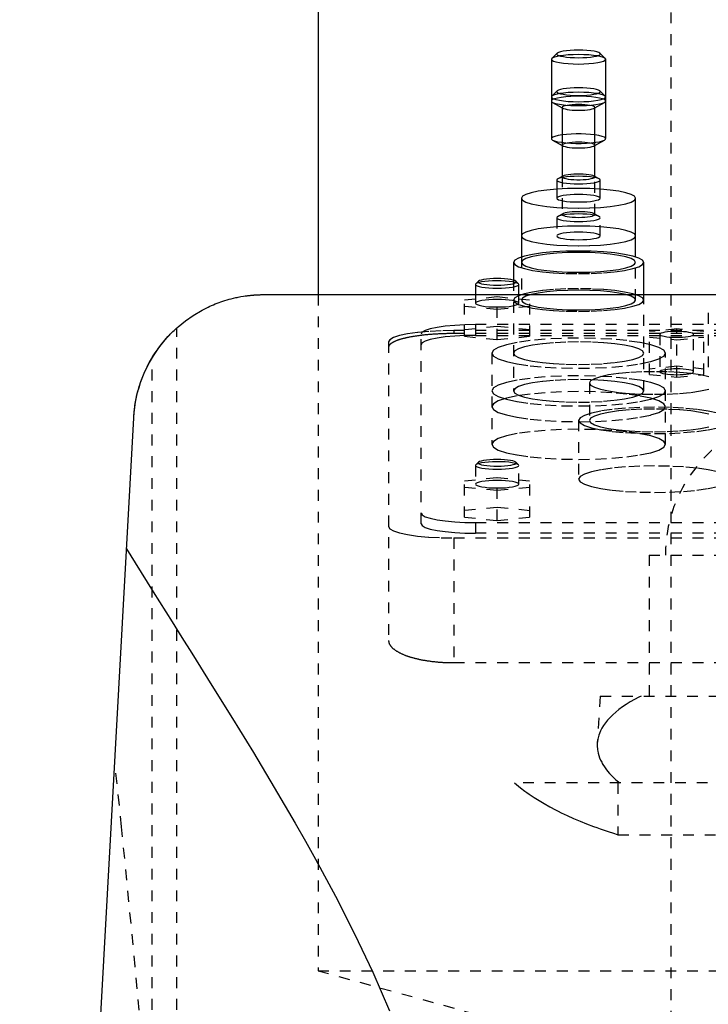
# Model space of a CAD drawing. Extents: x -120 to 120, y -1 to 1172.
# Tile 6 of 9: x -72 to -9, y 706 to 797. Entities that reach past the tile are written whole.
import ezdxf

# ---------------------------------------------------------------- set-up
doc = ezdxf.new("R2010")
doc.units = 0
doc.linetypes.add('DASHED', pattern=[2, 1, -1])
doc.layers.add('AM_0', color=7, linetype='CONTINUOUS')
doc.layers.add('AM_3', color=7, linetype='DASHED')

msp = doc.modelspace()

# ---------------------------------------------------------------- linework, layer by layer
at = {"layer": 'AM_0', "color": 7, "linetype": 'CONTINUOUS'}
for p, q in [((-45, 888.75), (-45, 771.5)), ((-23.5, 793.185), (-23.5, 785.872)), ((-22.969, 793.739), (-23.461, 793.262)), ((-18.539, 793.262), (-19.031, 793.739)), ((-18.5, 785.872), (-18.5, 793.185)), ((-23.39, 789.217), (-22.5, 788.715)), ((-22.5, 788.754), (-22.5, 782.392)), ((-19.5, 788.715), (-18.61, 789.217)), ((-19.5, 782.392), (-19.5, 788.754)), ((-23.39, 785.744), (-22.5, 785.242)), ((-19.5, 785.242), (-18.61, 785.744)), ((-22.434, 782.429), (-22.912, 782.159)), ((-19.088, 782.159), (-19.566, 782.429)), ((-23, 782.057), (-23, 781.226)), ((-19, 781.226), (-19, 782.057)), ((-26.25, 780.383), (-26.25, 774.978)), ((-15.75, 774.978), (-15.75, 780.383)), ((-27, 774.474), (-27, 772.835)), ((-15, 771.5), (-15, 774.474)), ((-30.469, 772.493), (-30.5, 772.432)), ((-30.5, 772.432), (-30.5, 771.5)), ((-30.223, 772.732), (-30.469, 772.493)), ((-26.531, 772.493), (-26.777, 772.732)), ((-26.5, 771.5), (-26.5, 772.432)), ((-50, 771.5), (50, 771.5)), ((-72.484, 569.6), (-61.982, 760.16))]:
    msp.add_line(p, q, dxfattribs=at)
for points in [[(-19.031, 793.739), (-19.14, 793.805), (-19.322, 793.867), (-19.57, 793.921), (-19.875, 793.965), (-20.225, 793.998), (-20.604, 794.018), (-21, 794.025), (-21.396, 794.018), (-21.775, 793.998), (-22.125, 793.965), (-22.43, 793.921), (-22.678, 793.867), (-22.86, 793.805), (-22.969, 793.739)], [(-18.5, 793.185), (-18.548, 793.27), (-18.69, 793.352), (-18.921, 793.427), (-19.232, 793.492), (-19.611, 793.546), (-20.043, 793.586), (-20.512, 793.611), (-21, 793.619), (-21.488, 793.611), (-21.957, 793.586), (-22.389, 793.546), (-22.768, 793.492), (-23.079, 793.427), (-23.31, 793.352), (-23.452, 793.27), (-23.5, 793.185)], [(-18.61, 789.217), (-18.513, 789.301), (-18.511, 789.386), (-18.606, 789.47), (-18.793, 789.548), (-19.065, 789.619), (-19.411, 789.68), (-19.819, 789.727), (-20.273, 789.76), (-20.754, 789.777), (-21.246, 789.777), (-21.727, 789.76), (-22.181, 789.727), (-22.589, 789.68), (-22.935, 789.619), (-23.207, 789.548), (-23.394, 789.47), (-23.489, 789.386), (-23.487, 789.301), (-23.39, 789.217)], [(-19.5, 788.754), (-19.529, 788.805), (-19.614, 788.853), (-19.753, 788.898), (-19.939, 788.938), (-20.167, 788.97), (-20.426, 788.994), (-20.707, 789.009), (-21, 789.014), (-21.293, 789.009), (-21.574, 788.994), (-21.833, 788.97), (-22.061, 788.938), (-22.247, 788.898), (-22.386, 788.853), (-22.471, 788.805), (-22.5, 788.754)], [(-22.502, 786.219), (-22.876, 786.159), (-23.172, 786.087), (-23.378, 786.006), (-23.485, 785.919), (-23.489, 785.831), (-23.39, 785.744)], [(-18.61, 785.744), (-18.511, 785.831), (-18.515, 785.919), (-18.622, 786.006), (-18.828, 786.087), (-19.124, 786.159), (-19.498, 786.219)], [(-19, 782.057), (-19.038, 782.125), (-19.152, 782.19), (-19.337, 782.25), (-19.586, 782.303), (-19.889, 782.346), (-20.235, 782.378), (-20.61, 782.398), (-21, 782.404), (-21.39, 782.398), (-21.765, 782.378), (-22.111, 782.346), (-22.414, 782.303), (-22.663, 782.25), (-22.848, 782.19), (-22.962, 782.125), (-23, 782.057)], [(-19.566, 782.429), (-19.679, 782.476), (-19.843, 782.518), (-20.051, 782.554), (-20.295, 782.582), (-20.566, 782.602), (-20.853, 782.612), (-21.147, 782.612), (-21.434, 782.602), (-21.705, 782.582), (-21.949, 782.554), (-22.157, 782.518), (-22.321, 782.476), (-22.434, 782.429)], [(-15.75, 780.383), (-15.851, 780.561), (-16.15, 780.732), (-16.635, 780.889), (-17.288, 781.028), (-18.083, 781.141), (-18.991, 781.225), (-19.976, 781.277), (-21, 781.295), (-22.024, 781.277), (-23.009, 781.225), (-23.917, 781.141), (-24.712, 781.028), (-25.365, 780.889), (-25.85, 780.732), (-26.149, 780.561), (-26.25, 780.383)], [(-21, 777.822), (-22.024, 777.804), (-23.009, 777.752), (-23.917, 777.668), (-24.712, 777.555), (-25.365, 777.416), (-25.85, 777.259), (-26.149, 777.088), (-26.25, 776.91)], [(-15, 774.474), (-15.115, 774.677), (-15.457, 774.873), (-16.011, 775.053), (-16.757, 775.211), (-17.667, 775.34), (-18.704, 775.437), (-19.829, 775.496), (-21, 775.516), (-22.171, 775.496), (-23.296, 775.437), (-24.333, 775.34), (-25.243, 775.211), (-25.989, 775.053), (-26.543, 774.873), (-26.885, 774.677), (-27, 774.474)], [(-26.5, 772.432), (-26.539, 772.5), (-26.654, 772.566), (-26.841, 772.626), (-27.093, 772.679), (-27.399, 772.722), (-27.749, 772.754), (-28.127, 772.773), (-28.52, 772.779), (-28.913, 772.772), (-29.289, 772.751), (-29.634, 772.718), (-29.936, 772.674), (-30.181, 772.62), (-30.361, 772.559), (-30.469, 772.493)], [(-28.5, 772.982), (-28.846, 772.976), (-29.179, 772.959), (-29.484, 772.93), (-29.751, 772.891), (-29.968, 772.844), (-30.128, 772.79), (-30.223, 772.732)], [(-26.777, 772.732), (-26.872, 772.79), (-27.032, 772.844), (-27.249, 772.891), (-27.516, 772.93), (-27.821, 772.959), (-28.154, 772.976), (-28.5, 772.982)]]:
    msp.add_lwpolyline(points, dxfattribs=at)
for points in [[(-61.982, 760.16, 0), (-61.946, 760.638, 0), (-61.818, 761.58, 0), (-61.618, 762.502, 0), (-61.493, 762.953, 0), (-61.35, 763.396, 0), (-61.016, 764.258, 0), (-60.622, 765.083, 0), (-60.172, 765.867, 0), (-59.669, 766.607, 0), (-59.119, 767.3, 0), (-58.827, 767.629, 0), (-58.525, 767.945, 0), (-57.89, 768.541, 0), (-57.217, 769.087, 0), (-56.494, 769.591, 0), (-55.663, 770.08, 0), (-55.127, 770.35, 0), (-54.967, 770.424, 0), (-54.804, 770.497, 0), (-54.721, 770.532, 0), (-54.638, 770.568, 0), (-54.469, 770.637, 0), (-54.296, 770.705, 0), (-54.209, 770.738, 0), (-54.121, 770.77, 0), (-53.942, 770.834, 0), (-53.759, 770.896, 0), (-53.666, 770.926, 0), (-53.573, 770.956, 0), (-53.383, 771.013, 0), (-53.189, 771.069, 0), (-52.99, 771.122, 0), (-52.786, 771.172, 0), (-52.573, 771.221, 0), (-52.462, 771.245, 0), (-52.346, 771.268, 0), (-52.106, 771.314, 0), (-51.854, 771.356, 0), (-51.701, 771.379, 0), (-51.657, 771.385, 0), (-51.613, 771.391, 0), (-51.59, 771.394, 0), (-51.568, 771.397, 0), (-51.523, 771.403, 0), (-51.478, 771.409, 0), (-51.432, 771.414, 0), (-51.386, 771.42, 0), (-51.34, 771.425, 0), (-51.317, 771.428, 0), (-51.293, 771.43, 0), (-51.247, 771.435, 0), (-51.2, 771.44, 0), (-51.153, 771.444, 0), (-51.106, 771.449, 0), (-51.058, 771.453, 0), (-51.034, 771.455, 0), (-51.01, 771.457, 0), (-50.962, 771.461, 0), (-50.914, 771.465, 0), (-50.89, 771.467, 0), (-50.866, 771.469, 0), (-50.817, 771.472, 0), (-50.769, 771.475, 0), (-50.744, 771.477, 0), (-50.72, 771.478, 0), (-50.671, 771.481, 0), (-50.622, 771.484, 0), (-50.572, 771.486, 0), (-50.523, 771.489, 0), (-50.473, 771.491, 0), (-50.449, 771.492, 0), (-50.424, 771.493, 0), (-50.374, 771.494, 0), (-50.324, 771.496, 0), (-50.275, 771.497, 0), (-50.225, 771.498, 0), (-50.175, 771.499, 0), (-50.15, 771.499, 0), (-50.125, 771.499, 0), (-50.075, 771.5, 0), (-50.025, 771.5, 0), (-50, 771.5, 0)], [(-60.267, 765.713, 0), (-60.178, 765.857, 0), (-59.993, 766.143, 0), (-59.802, 766.422, 0), (-59.706, 766.557, 0), (-59.609, 766.688, 0), (-59.419, 766.935, 0), (-59.237, 767.16, 0), (-59.067, 767.36, 0), (-58.91, 767.538, 0), (-58.759, 767.702, 0), (-58.687, 767.779, 0), (-58.617, 767.852, 0), (-58.485, 767.986, 0), (-58.366, 768.103, 0), (-58.263, 768.202, 0), (-58.175, 768.284, 0), (-58.105, 768.349, 0), (-58.077, 768.375, 0), (-58.053, 768.397, 0), (-58.019, 768.427, 0), (-58.002, 768.442, 0), (-58, 768.444, 0)], [(-61.982, 760.16, 0), (-61.972, 760.323, 0), (-61.945, 760.648, 0), (-61.909, 760.972, 0), (-61.888, 761.134, 0), (-61.865, 761.295, 0), (-61.812, 761.617, 0), (-61.75, 761.937, 0), (-61.679, 762.255, 0), (-61.6, 762.572, 0), (-61.512, 762.886, 0), (-61.465, 763.042, 0), (-61.416, 763.197, 0), (-61.312, 763.506, 0), (-61.199, 763.812, 0), (-61.077, 764.115, 0), (-60.948, 764.414, 0), (-60.81, 764.709, 0), (-60.738, 764.856, 0), (-60.665, 765.001, 0), (-60.511, 765.289, 0), (-60.35, 765.572, 0), (-60.267, 765.713, 0)], [(-62.647, 748.09, 0), (-61.845, 746.794, 0), (-60.178, 744.119, 0), (-58.435, 741.339, 0), (-57.538, 739.912, 0), (-56.627, 738.461, 0), (-54.769, 735.491, 0), (-52.872, 732.435, 0), (-50.953, 729.298, 0), (-49.027, 726.088, 0), (-47.112, 722.808, 0), (-46.165, 721.143, 0), (-45.227, 719.464, 0), (-43.392, 716.06, 0), (-41.63, 712.599, 0), (-39.965, 709.079, 0), (-38.423, 705.5, 0)]]:
    msp.add_polyline3d(points, dxfattribs=at)
at = {"layer": 'AM_3', "color": 6, "linetype": 'DASHED'}
for p, q in [((-12.5, 1117.5), (-12.5, 396.5)), ((-22.969, 790.266), (-23.461, 789.789)), ((-18.539, 789.789), (-19.031, 790.266)), ((-22.5, 788.715), (-22.434, 788.677)), ((-19.566, 788.677), (-19.5, 788.715)), ((-22.5, 785.242), (-22.434, 785.204)), ((-19.566, 785.204), (-19.5, 785.242)), ((-22.5, 782.392), (-22.5, 778.88)), ((-19.5, 778.88), (-19.5, 782.392)), ((-23, 781.226), (-23, 780.383)), ((-19, 780.383), (-19, 781.226)), ((-23, 778.584), (-23, 776.91)), ((-22.434, 778.956), (-22.912, 778.686)), ((-19.088, 778.686), (-19.566, 778.956)), ((-19, 776.91), (-19, 778.584)), ((-26.25, 774.978), (-26.25, 771.001)), ((-15.75, 771.001), (-15.75, 774.978)), ((-27, 772.835), (-27, 762.63)), ((-45, 771.5), (-45, 709.2)), ((-31.5, 771.019), (-28.5, 771.32)), ((-30.5, 771.5), (-30.5, 770.709)), ((-28.5, 771.32), (-25.5, 771.019)), ((-28.5, 767.359), (-28.5, 771.32)), ((-26.5, 770.709), (-26.5, 771.5)), ((-15, 762.63), (-15, 771.5)), ((-31.5, 767.66), (-31.5, 771.019)), ((-28.5, 770.117), (-31.5, 770.417)), ((-25.5, 770.417), (-28.5, 770.117)), ((-25.5, 767.66), (-25.5, 771.019)), ((-9.048, 769.814), (-9.048, 764.791)), ((-28.5, 768.563), (-31.5, 768.262)), ((-30.5, 768.733), (-30.5, 767.748)), ((30.5, 768.733), (-30.5, 768.733)), ((-25.5, 768.262), (-28.5, 768.563)), ((-58, 569.6), (-58, 768.444)), ((-35.5, 750.383), (-35.5, 767.865)), ((32.5, 768.182), (-32.5, 768.182)), ((-32.5, 768.182), (-32.5, 767.91)), ((32.5, 767.91), (-32.5, 767.91)), ((-31.5, 767.66), (-28.5, 767.359)), ((-30.5, 767.748), (30.5, 767.748)), ((-28.5, 767.359), (-25.5, 767.66)), ((-11.95, 768.34), (-14.45, 768.089)), ((-14.45, 764.141), (-14.45, 768.089)), ((-13.5, 767.839), (-13.5, 764.392)), ((-11.95, 763.891), (-11.95, 768.34)), ((-9.45, 768.089), (-11.95, 768.34)), ((-10.4, 764.392), (-10.4, 767.839)), ((-9.45, 764.141), (-9.45, 768.089)), ((-38.5, 767.14), (-38.5, 739.634)), ((-14.45, 767.588), (-11.95, 767.337)), ((-11.95, 767.337), (-9.45, 767.588)), ((-29, 766.103), (-29, 757.706)), ((-13, 757.706), (-13, 766.103)), ((-60.267, 569.6), (-60.267, 765.713)), ((-11.95, 764.893), (-14.45, 764.642)), ((-9.45, 764.642), (-11.95, 764.893)), ((-14.45, 764.141), (-11.95, 763.891)), ((-11.95, 763.891), (-9.45, 764.141)), ((-20, 763.357), (-20, 759.91)), ((-21, 759.91), (-21, 754.494)), ((-30.469, 755.817), (-30.5, 755.756)), ((-30.223, 756.056), (-30.469, 755.817)), ((-26.531, 755.817), (-26.777, 756.056)), ((-30.5, 755.756), (-30.5, 754.032)), ((-26.5, 754.032), (-26.5, 755.756)), ((-31.5, 754.342), (-28.5, 754.643)), ((-31.5, 750.99), (-31.5, 754.342)), ((-28.5, 754.643), (-25.5, 754.342)), ((-28.5, 750.689), (-28.5, 754.643)), ((-25.5, 750.99), (-25.5, 754.342)), ((-28.5, 753.44), (-31.5, 753.741)), ((-25.5, 753.741), (-28.5, 753.44)), ((-28.5, 751.892), (-31.5, 751.591)), ((-25.5, 751.591), (-28.5, 751.892)), ((-31.5, 750.99), (-28.5, 750.689)), ((-30.5, 750.5), (-30.5, 749.515)), ((-30.5, 750.5), (30.5, 750.5)), ((-28.5, 750.689), (-25.5, 750.99)), ((30.5, 749.515), (-30.5, 749.515)), ((-32.5, 749.081), (32.5, 749.081)), ((-32.5, 749.081), (-32.5, 737.586)), ((-14.5, 747.5), (-14.5, 734.5)), ((-14.5, 747.5), (14.5, 747.5)), ((-32.5, 737.586), (32.5, 737.586)), ((-19, 734.5), (-19.272, 730.154)), ((-19, 734.5), (19, 734.5)), ((26.891, 726.5), (-26.891, 726.5)), ((-17.375, 726.5), (-17.375, 721.733)), ((-17.375, 721.733), (17.375, 721.733)), ((-45, 709.2), (-22.5, 703)), ((-45, 709.2), (45, 709.2))]:
    msp.add_line(p, q, dxfattribs=at)
for points in [[(-23.5, 793.185), (-23.452, 793.101), (-23.31, 793.019), (-23.079, 792.944), (-22.768, 792.878), (-22.389, 792.824), (-21.957, 792.784), (-21.488, 792.76), (-21, 792.751), (-20.512, 792.76), (-20.043, 792.784), (-19.611, 792.824), (-19.232, 792.878), (-18.921, 792.944), (-18.69, 793.019), (-18.548, 793.101), (-18.5, 793.185)], [(-22.969, 793.739), (-23, 793.672), (-22.956, 793.605), (-22.838, 793.541), (-22.651, 793.482), (-22.402, 793.43), (-22.101, 793.388), (-21.758, 793.356), (-21.386, 793.337), (-21, 793.33), (-20.614, 793.337), (-20.242, 793.356), (-19.899, 793.388), (-19.598, 793.43), (-19.349, 793.482), (-19.162, 793.541), (-19.044, 793.605), (-19, 793.672), (-19.031, 793.739)], [(-23.39, 789.217), (-23.201, 789.139), (-22.928, 789.068), (-22.582, 789.008), (-22.175, 788.961), (-21.724, 788.929), (-21.244, 788.913), (-20.756, 788.913), (-20.276, 788.929), (-19.825, 788.961), (-19.418, 789.008), (-19.072, 789.068), (-18.799, 789.139), (-18.61, 789.217)], [(-22.5, 788.754), (-22.471, 788.703), (-22.386, 788.654), (-22.247, 788.609), (-22.061, 788.57), (-21.833, 788.537), (-21.574, 788.513), (-21.293, 788.498), (-21, 788.493), (-20.707, 788.498), (-20.426, 788.513), (-20.167, 788.537), (-19.939, 788.57), (-19.753, 788.609), (-19.614, 788.654), (-19.529, 788.703), (-19.5, 788.754)], [(-23.39, 785.744), (-23.201, 785.666), (-22.928, 785.595), (-22.582, 785.536), (-22.175, 785.489), (-21.724, 785.456), (-21.244, 785.44), (-20.756, 785.44), (-20.276, 785.456), (-19.825, 785.489), (-19.418, 785.536), (-19.072, 785.595), (-18.799, 785.666), (-18.61, 785.744)], [(-19.498, 786.219), (-19.89, 786.261), (-20.318, 786.289), (-20.77, 786.304), (-21.23, 786.304), (-21.682, 786.289), (-22.11, 786.261), (-22.502, 786.219)], [(-22.434, 782.429), (-22.492, 782.379), (-22.493, 782.328), (-22.437, 782.278), (-22.324, 782.23), (-22.161, 782.188), (-21.953, 782.151), (-21.708, 782.123), (-21.436, 782.103), (-21.147, 782.093), (-20.853, 782.093), (-20.564, 782.103), (-20.292, 782.123), (-20.047, 782.151), (-19.839, 782.188), (-19.676, 782.23), (-19.563, 782.278), (-19.507, 782.328), (-19.508, 782.379), (-19.566, 782.429)], [(-23, 782.057), (-22.962, 781.989), (-22.848, 781.924), (-22.663, 781.864), (-22.414, 781.811), (-22.111, 781.768), (-21.765, 781.736), (-21.39, 781.716), (-21, 781.71), (-20.61, 781.716), (-20.235, 781.736), (-19.889, 781.768), (-19.586, 781.811), (-19.337, 781.864), (-19.152, 781.924), (-19.038, 781.989), (-19, 782.057)], [(-26.25, 780.383), (-26.149, 780.205), (-25.85, 780.034), (-25.365, 779.876), (-24.712, 779.738), (-23.917, 779.625), (-23.009, 779.541), (-22.024, 779.489), (-21, 779.471), (-19.976, 779.489), (-18.991, 779.541), (-18.083, 779.625), (-17.288, 779.738), (-16.635, 779.876), (-16.15, 780.034), (-15.851, 780.205), (-15.75, 780.383)], [(-26.25, 776.91), (-26.149, 776.732), (-25.85, 776.561), (-25.365, 776.403), (-24.712, 776.265), (-23.917, 776.152), (-23.009, 776.068), (-22.024, 776.016), (-21, 775.998), (-19.976, 776.016), (-18.991, 776.068), (-18.083, 776.152), (-17.288, 776.265), (-16.635, 776.403), (-16.15, 776.561), (-15.851, 776.732), (-15.75, 776.91), (-15.851, 777.088), (-16.15, 777.259), (-16.635, 777.416), (-17.288, 777.555), (-18.083, 777.668), (-18.991, 777.752), (-19.976, 777.804), (-21, 777.822)], [(-27, 774.474), (-26.885, 774.271), (-26.543, 774.075), (-25.989, 773.895), (-25.243, 773.737), (-24.333, 773.608), (-23.296, 773.511), (-22.171, 773.452), (-21, 773.432), (-19.829, 773.452), (-18.704, 773.511), (-17.667, 773.608), (-16.757, 773.737), (-16.011, 773.895), (-15.457, 774.075), (-15.115, 774.271), (-15, 774.474)], [(-30.5, 772.432), (-30.462, 772.364), (-30.348, 772.299), (-30.163, 772.239), (-29.914, 772.187), (-29.611, 772.143), (-29.265, 772.111), (-28.89, 772.092), (-28.5, 772.085), (-28.11, 772.092), (-27.735, 772.111), (-27.389, 772.143), (-27.086, 772.187), (-26.837, 772.239), (-26.652, 772.299), (-26.538, 772.364), (-26.5, 772.432)], [(-30.223, 772.732), (-30.25, 772.673), (-30.211, 772.615), (-30.108, 772.559), (-29.945, 772.507), (-29.727, 772.462), (-29.463, 772.425), (-29.163, 772.397), (-28.838, 772.38), (-28.5, 772.375), (-28.162, 772.38), (-27.837, 772.397), (-27.537, 772.425), (-27.273, 772.462), (-27.055, 772.507), (-26.892, 772.559), (-26.789, 772.615), (-26.75, 772.673), (-26.777, 772.732)], [(-28.5, 771.056), (-28.89, 771.049), (-29.265, 771.03), (-29.611, 770.998), (-29.914, 770.954), (-30.163, 770.902), (-30.348, 770.842), (-30.462, 770.777), (-30.5, 770.709), (-30.462, 770.641), (-30.348, 770.576), (-30.163, 770.516), (-29.914, 770.463), (-29.611, 770.42), (-29.265, 770.388), (-28.89, 770.368), (-28.5, 770.362), (-28.11, 770.368), (-27.735, 770.388), (-27.389, 770.42), (-27.086, 770.463), (-26.837, 770.516), (-26.652, 770.576), (-26.538, 770.641), (-26.5, 770.709)], [(-26.5, 770.709), (-26.538, 770.777), (-26.652, 770.842), (-26.837, 770.902), (-27.086, 770.954), (-27.389, 770.998), (-27.735, 771.03), (-28.11, 771.049), (-28.5, 771.056)], [(-30.5, 768.733), (-31.475, 768.716), (-32.413, 768.667), (-33.278, 768.587), (-34.036, 768.479), (-34.657, 768.347), (-35.119, 768.197), (-35.404, 768.034), (-35.5, 767.865)], [(-32.5, 768.182), (-33.671, 768.162), (-34.796, 768.103), (-35.833, 768.007), (-36.743, 767.877), (-37.489, 767.719), (-38.043, 767.539), (-38.385, 767.344), (-38.5, 767.14)], [(-30.5, 767.748), (-31.475, 767.732), (-32.413, 767.682), (-33.278, 767.602), (-34.036, 767.494), (-34.657, 767.362), (-35.119, 767.212), (-35.404, 767.049), (-35.5, 766.88)], [(-13.411, 767.749), (-13.281, 767.701), (-13.099, 767.658), (-12.871, 767.622), (-12.608, 767.595), (-12.319, 767.577), (-12.015, 767.57), (-11.709, 767.573), (-11.413, 767.586), (-11.137, 767.61), (-10.893, 767.642), (-10.691, 767.682), (-10.537, 767.728), (-10.439, 767.778), (-10.401, 767.831), (-10.422, 767.884), (-10.504, 767.936), (-10.642, 767.983), (-10.831, 768.025), (-11.064, 768.06), (-11.332, 768.086), (-11.624, 768.102), (-11.928, 768.108), (-12.234, 768.103), (-12.528, 768.088), (-12.8, 768.064), (-13.038, 768.03), (-13.234, 767.989), (-13.38, 767.943), (-13.47, 767.892), (-13.5, 767.839)], [(-13.5, 767.839), (-13.478, 767.793), (-13.411, 767.749)], [(-9.011, 763.936), (-9.757, 764.094), (-10.667, 764.223), (-11.704, 764.32), (-12.829, 764.379), (-14, 764.399), (-15.171, 764.379), (-16.296, 764.32), (-17.333, 764.223), (-18.243, 764.094), (-18.989, 763.936), (-19.543, 763.756), (-19.885, 763.56), (-20, 763.357), (-19.885, 763.154), (-19.543, 762.958), (-18.989, 762.778), (-18.243, 762.62), (-17.333, 762.491), (-16.296, 762.394), (-15.171, 762.335), (-14, 762.315), (-12.829, 762.335), (-11.704, 762.394), (-10.667, 762.491), (-9.757, 762.62), (-9.011, 762.778)], [(-8.18, 760.586), (-9.05, 760.77), (-10.111, 760.921), (-11.321, 761.033), (-12.634, 761.102), (-14, 761.126), (-15.366, 761.102), (-16.679, 761.033), (-17.889, 760.921), (-18.95, 760.77), (-19.82, 760.586), (-20.467, 760.375), (-20.865, 760.147), (-21, 759.91), (-20.865, 759.673), (-20.467, 759.445), (-19.82, 759.235), (-18.95, 759.051), (-17.889, 758.9), (-16.679, 758.787), (-15.366, 758.718), (-14, 758.695), (-12.634, 758.718), (-11.321, 758.787), (-10.111, 758.9), (-9.05, 759.051), (-8.18, 759.235)], [(-9.011, 760.489), (-9.757, 760.647), (-10.667, 760.777), (-11.704, 760.873), (-12.829, 760.932), (-14, 760.952), (-15.171, 760.932), (-16.296, 760.873), (-17.333, 760.777), (-18.243, 760.647), (-18.989, 760.489), (-19.543, 760.309), (-19.885, 760.113), (-20, 759.91), (-19.885, 759.707), (-19.543, 759.511), (-18.989, 759.331), (-18.243, 759.173), (-17.333, 759.044), (-16.296, 758.948), (-15.171, 758.888), (-14, 758.868), (-12.829, 758.888), (-11.704, 758.948), (-10.667, 759.044), (-9.757, 759.173), (-9.011, 759.331)], [(-30.5, 755.756), (-30.461, 755.688), (-30.347, 755.622), (-30.161, 755.562), (-29.911, 755.51), (-29.606, 755.466), (-29.259, 755.434), (-28.882, 755.415), (-28.49, 755.408), (-28.099, 755.416), (-27.723, 755.436), (-27.378, 755.468), (-27.075, 755.512), (-26.828, 755.565), (-26.646, 755.626), (-26.535, 755.691), (-26.5, 755.759), (-26.543, 755.827), (-26.661, 755.892), (-26.85, 755.952), (-27.103, 756.004), (-27.41, 756.047), (-27.76, 756.078), (-28.138, 756.097), (-28.53, 756.103), (-28.92, 756.095), (-29.295, 756.074), (-29.639, 756.041), (-29.938, 755.997), (-30.183, 755.944), (-30.362, 755.883), (-30.469, 755.817)], [(-30.223, 756.056), (-30.25, 755.996), (-30.21, 755.937), (-30.105, 755.881), (-29.939, 755.829), (-29.718, 755.784), (-29.451, 755.747), (-29.147, 755.72), (-28.819, 755.703), (-28.479, 755.698), (-28.139, 755.705), (-27.813, 755.722), (-27.513, 755.751), (-27.251, 755.789), (-27.037, 755.835), (-26.878, 755.888), (-26.781, 755.945), (-26.75, 756.004), (-26.785, 756.063), (-26.886, 756.12), (-27.049, 756.172), (-27.266, 756.217), (-27.531, 756.255), (-27.833, 756.283), (-28.16, 756.3), (-28.5, 756.306)], [(-28.5, 756.306), (-28.846, 756.3), (-29.179, 756.282), (-29.484, 756.253), (-29.751, 756.214), (-29.968, 756.167), (-30.128, 756.114), (-30.223, 756.056)], [(-8.18, 755.169), (-9.05, 755.353), (-10.111, 755.505), (-11.321, 755.617), (-12.634, 755.686), (-14, 755.71), (-15.366, 755.686), (-16.679, 755.617), (-17.889, 755.505), (-18.95, 755.353), (-19.82, 755.169), (-20.467, 754.959), (-20.865, 754.731), (-21, 754.494), (-20.865, 754.257), (-20.467, 754.029), (-19.82, 753.819), (-18.95, 753.634), (-17.889, 753.483), (-16.679, 753.371), (-15.366, 753.302), (-14, 753.278), (-12.634, 753.302), (-11.321, 753.371), (-10.111, 753.483), (-9.05, 753.634), (-8.18, 753.819)], [(-28.5, 754.38), (-28.89, 754.373), (-29.265, 754.353), (-29.611, 754.321), (-29.914, 754.278), (-30.163, 754.225), (-30.348, 754.165), (-30.462, 754.1), (-30.5, 754.032), (-30.462, 753.965), (-30.348, 753.899), (-30.163, 753.839), (-29.914, 753.787), (-29.611, 753.744), (-29.265, 753.711), (-28.89, 753.692), (-28.5, 753.685), (-28.11, 753.692), (-27.735, 753.711), (-27.389, 753.744), (-27.086, 753.787), (-26.837, 753.839), (-26.652, 753.899), (-26.538, 753.965), (-26.5, 754.032)], [(-26.5, 754.032), (-26.538, 754.1), (-26.652, 754.165), (-26.837, 754.225), (-27.086, 754.278), (-27.389, 754.321), (-27.735, 754.353), (-28.11, 754.373), (-28.5, 754.38)], [(-35.5, 751.368), (-35.404, 751.199), (-35.119, 751.036), (-34.657, 750.886), (-34.036, 750.754), (-33.278, 750.646), (-32.413, 750.566), (-31.475, 750.517), (-30.5, 750.5)], [(-35.5, 750.383), (-35.404, 750.214), (-35.119, 750.051), (-34.657, 749.901), (-34.036, 749.769), (-33.278, 749.662), (-32.413, 749.581), (-31.475, 749.532), (-30.5, 749.515)], [(-38.5, 750.123), (-38.385, 749.92), (-38.043, 749.724), (-37.489, 749.544), (-36.743, 749.386), (-35.833, 749.257), (-34.796, 749.16), (-33.671, 749.101), (-32.5, 749.081)]]:
    msp.add_lwpolyline(points, dxfattribs=at)
for points in [[(-23, 790.205), (-22.962, 790.137), (-22.848, 790.072), (-22.663, 790.012), (-22.414, 789.959), (-22.111, 789.916), (-21.765, 789.884), (-21.39, 789.864), (-21, 789.858), (-20.61, 789.864), (-20.235, 789.884), (-19.889, 789.916), (-19.586, 789.959), (-19.337, 790.012), (-19.152, 790.072), (-19.038, 790.137), (-19, 790.205), (-19.038, 790.273), (-19.152, 790.338), (-19.337, 790.398), (-19.586, 790.45), (-19.889, 790.494), (-20.235, 790.526), (-20.61, 790.545), (-21, 790.552), (-21.39, 790.545), (-21.765, 790.526), (-22.111, 790.494), (-22.414, 790.45), (-22.663, 790.398), (-22.848, 790.338), (-22.962, 790.273)], [(-23.5, 789.712), (-23.452, 789.628), (-23.31, 789.546), (-23.079, 789.471), (-22.768, 789.405), (-22.389, 789.351), (-21.957, 789.311), (-21.488, 789.287), (-21, 789.278), (-20.512, 789.287), (-20.043, 789.311), (-19.611, 789.351), (-19.232, 789.405), (-18.921, 789.471), (-18.69, 789.546), (-18.548, 789.628), (-18.5, 789.712), (-18.548, 789.797), (-18.69, 789.879), (-18.921, 789.954), (-19.232, 790.019), (-19.611, 790.073), (-20.043, 790.113), (-20.512, 790.138), (-21, 790.147), (-21.488, 790.138), (-21.957, 790.113), (-22.389, 790.073), (-22.768, 790.019), (-23.079, 789.954), (-23.31, 789.879), (-23.452, 789.797)], [(-22.5, 785.281), (-22.471, 785.23), (-22.386, 785.181), (-22.247, 785.136), (-22.061, 785.097), (-21.833, 785.064), (-21.574, 785.04), (-21.293, 785.025), (-21, 785.02), (-20.707, 785.025), (-20.426, 785.04), (-20.167, 785.064), (-19.939, 785.097), (-19.753, 785.136), (-19.614, 785.181), (-19.529, 785.23), (-19.5, 785.281), (-19.529, 785.332), (-19.614, 785.38), (-19.753, 785.425), (-19.939, 785.465), (-20.167, 785.497), (-20.426, 785.521), (-20.707, 785.536), (-21, 785.541), (-21.293, 785.536), (-21.574, 785.521), (-21.833, 785.497), (-22.061, 785.465), (-22.247, 785.425), (-22.386, 785.38), (-22.471, 785.332)], [(-23, 780.383), (-22.962, 780.315), (-22.848, 780.25), (-22.663, 780.19), (-22.414, 780.137), (-22.111, 780.094), (-21.765, 780.062), (-21.39, 780.042), (-21, 780.036), (-20.61, 780.042), (-20.235, 780.062), (-19.889, 780.094), (-19.586, 780.137), (-19.337, 780.19), (-19.152, 780.25), (-19.038, 780.315), (-19, 780.383), (-19.038, 780.451), (-19.152, 780.516), (-19.337, 780.576), (-19.586, 780.628), (-19.889, 780.672), (-20.235, 780.704), (-20.61, 780.723), (-21, 780.73), (-21.39, 780.723), (-21.765, 780.704), (-22.111, 780.672), (-22.414, 780.628), (-22.663, 780.576), (-22.848, 780.516), (-22.962, 780.451)], [(-23, 778.584), (-22.962, 778.516), (-22.848, 778.451), (-22.663, 778.391), (-22.414, 778.339), (-22.111, 778.295), (-21.765, 778.263), (-21.39, 778.243), (-21, 778.237), (-20.61, 778.243), (-20.235, 778.263), (-19.889, 778.295), (-19.586, 778.339), (-19.337, 778.391), (-19.152, 778.451), (-19.038, 778.516), (-19, 778.584), (-19.038, 778.652), (-19.152, 778.717), (-19.337, 778.777), (-19.586, 778.83), (-19.889, 778.873), (-20.235, 778.905), (-20.61, 778.925), (-21, 778.931), (-21.39, 778.925), (-21.765, 778.905), (-22.111, 778.873), (-22.414, 778.83), (-22.663, 778.777), (-22.848, 778.717), (-22.962, 778.652)], [(-22.5, 778.88), (-22.471, 778.829), (-22.386, 778.78), (-22.247, 778.735), (-22.061, 778.695), (-21.833, 778.663), (-21.574, 778.639), (-21.293, 778.624), (-21, 778.619), (-20.707, 778.624), (-20.426, 778.639), (-20.167, 778.663), (-19.939, 778.695), (-19.753, 778.735), (-19.614, 778.78), (-19.529, 778.829), (-19.5, 778.88), (-19.529, 778.93), (-19.614, 778.979), (-19.753, 779.024), (-19.939, 779.064), (-20.167, 779.096), (-20.426, 779.12), (-20.707, 779.135), (-21, 779.14), (-21.293, 779.135), (-21.574, 779.12), (-21.833, 779.096), (-22.061, 779.064), (-22.247, 779.024), (-22.386, 778.979), (-22.471, 778.93)], [(-23, 776.91), (-22.962, 776.842), (-22.848, 776.777), (-22.663, 776.717), (-22.414, 776.664), (-22.111, 776.621), (-21.765, 776.589), (-21.39, 776.569), (-21, 776.563), (-20.61, 776.569), (-20.235, 776.589), (-19.889, 776.621), (-19.586, 776.664), (-19.337, 776.717), (-19.152, 776.777), (-19.038, 776.842), (-19, 776.91), (-19.038, 776.978), (-19.152, 777.043), (-19.337, 777.103), (-19.586, 777.155), (-19.889, 777.199), (-20.235, 777.231), (-20.61, 777.251), (-21, 777.257), (-21.39, 777.251), (-21.765, 777.231), (-22.111, 777.199), (-22.414, 777.155), (-22.663, 777.103), (-22.848, 777.043), (-22.962, 776.978)], [(-26.25, 774.474), (-26.149, 774.296), (-25.85, 774.125), (-25.365, 773.968), (-24.712, 773.829), (-23.917, 773.716), (-23.009, 773.632), (-22.024, 773.58), (-21, 773.562), (-19.976, 773.58), (-18.991, 773.632), (-18.083, 773.716), (-17.288, 773.829), (-16.635, 773.968), (-16.15, 774.125), (-15.851, 774.296), (-15.75, 774.474), (-15.851, 774.652), (-16.15, 774.823), (-16.635, 774.981), (-17.288, 775.119), (-18.083, 775.232), (-18.991, 775.316), (-19.976, 775.368), (-21, 775.386), (-22.024, 775.368), (-23.009, 775.316), (-23.917, 775.232), (-24.712, 775.119), (-25.365, 774.981), (-25.85, 774.823), (-26.149, 774.652)], [(-27, 771.001), (-26.885, 770.798), (-26.543, 770.602), (-25.989, 770.422), (-25.243, 770.264), (-24.333, 770.135), (-23.296, 770.038), (-22.171, 769.979), (-21, 769.959), (-19.829, 769.979), (-18.704, 770.038), (-17.667, 770.135), (-16.757, 770.264), (-16.011, 770.422), (-15.457, 770.602), (-15.115, 770.798), (-15, 771.001), (-15.115, 771.204), (-15.457, 771.4), (-16.011, 771.58), (-16.757, 771.738), (-17.667, 771.867), (-18.704, 771.964), (-19.829, 772.023), (-21, 772.043), (-22.171, 772.023), (-23.296, 771.964), (-24.333, 771.867), (-25.243, 771.738), (-25.989, 771.58), (-26.543, 771.4), (-26.885, 771.204)], [(-26.25, 771.001), (-26.149, 770.823), (-25.85, 770.652), (-25.365, 770.495), (-24.712, 770.356), (-23.917, 770.243), (-23.009, 770.159), (-22.024, 770.107), (-21, 770.089), (-19.976, 770.107), (-18.991, 770.159), (-18.083, 770.243), (-17.288, 770.356), (-16.635, 770.495), (-16.15, 770.652), (-15.851, 770.823), (-15.75, 771.001), (-15.851, 771.179), (-16.15, 771.35), (-16.635, 771.508), (-17.288, 771.646), (-18.083, 771.759), (-18.991, 771.843), (-19.976, 771.895), (-21, 771.913), (-22.024, 771.895), (-23.009, 771.843), (-23.917, 771.759), (-24.712, 771.646), (-25.365, 771.508), (-25.85, 771.35), (-26.149, 771.179)], [(-29, 766.103), (-28.846, 765.832), (-28.391, 765.572), (-27.652, 765.331), (-26.657, 765.121), (-25.445, 764.948), (-24.061, 764.82), (-22.561, 764.741), (-21, 764.714), (-19.439, 764.741), (-17.939, 764.82), (-16.555, 764.948), (-15.343, 765.121), (-14.348, 765.331), (-13.609, 765.572), (-13.154, 765.832), (-13, 766.103), (-13.154, 766.374), (-13.609, 766.635), (-14.348, 766.875), (-15.343, 767.085), (-16.555, 767.258), (-17.939, 767.387), (-19.439, 767.466), (-21, 767.492), (-22.561, 767.466), (-24.061, 767.387), (-25.445, 767.258), (-26.657, 767.085), (-27.652, 766.875), (-28.391, 766.635), (-28.846, 766.374)], [(-27, 766.103), (-26.885, 765.9), (-26.543, 765.704), (-25.989, 765.524), (-25.243, 765.366), (-24.333, 765.237), (-23.296, 765.141), (-22.171, 765.081), (-21, 765.061), (-19.829, 765.081), (-18.704, 765.141), (-17.667, 765.237), (-16.757, 765.366), (-16.011, 765.524), (-15.457, 765.704), (-15.115, 765.9), (-15, 766.103), (-15.115, 766.306), (-15.457, 766.502), (-16.011, 766.682), (-16.757, 766.84), (-17.667, 766.969), (-18.704, 767.066), (-19.829, 767.125), (-21, 767.145), (-22.171, 767.125), (-23.296, 767.066), (-24.333, 766.969), (-25.243, 766.84), (-25.989, 766.682), (-26.543, 766.502), (-26.885, 766.306)], [(-29, 762.63), (-28.846, 762.359), (-28.391, 762.099), (-27.652, 761.858), (-26.657, 761.648), (-25.445, 761.475), (-24.061, 761.347), (-22.561, 761.268), (-21, 761.241), (-19.439, 761.268), (-17.939, 761.347), (-16.555, 761.475), (-15.343, 761.648), (-14.348, 761.858), (-13.609, 762.099), (-13.154, 762.359), (-13, 762.63), (-13.154, 762.901), (-13.609, 763.162), (-14.348, 763.402), (-15.343, 763.613), (-16.555, 763.785), (-17.939, 763.914), (-19.439, 763.993), (-21, 764.019), (-22.561, 763.993), (-24.061, 763.914), (-25.445, 763.785), (-26.657, 763.613), (-27.652, 763.402), (-28.391, 763.162), (-28.846, 762.901)], [(-10.4, 764.392), (-10.43, 764.444), (-10.518, 764.495), (-10.661, 764.541), (-10.854, 764.582), (-11.089, 764.616), (-11.357, 764.641), (-11.648, 764.656), (-11.95, 764.661), (-12.252, 764.656), (-12.543, 764.641), (-12.811, 764.616), (-13.046, 764.582), (-13.239, 764.541), (-13.382, 764.495), (-13.47, 764.444), (-13.5, 764.392), (-13.47, 764.339), (-13.382, 764.289), (-13.239, 764.242), (-13.046, 764.202), (-12.811, 764.168), (-12.543, 764.143), (-12.252, 764.128), (-11.95, 764.123), (-11.648, 764.128), (-11.357, 764.143), (-11.089, 764.168), (-10.854, 764.202), (-10.661, 764.242), (-10.518, 764.289), (-10.43, 764.339)], [(-27, 762.63), (-26.885, 762.427), (-26.543, 762.231), (-25.989, 762.051), (-25.243, 761.893), (-24.333, 761.764), (-23.296, 761.668), (-22.171, 761.608), (-21, 761.588), (-19.829, 761.608), (-18.704, 761.668), (-17.667, 761.764), (-16.757, 761.893), (-16.011, 762.051), (-15.457, 762.231), (-15.115, 762.427), (-15, 762.63), (-15.115, 762.833), (-15.457, 763.029), (-16.011, 763.209), (-16.757, 763.367), (-17.667, 763.496), (-18.704, 763.593), (-19.829, 763.652), (-21, 763.672), (-22.171, 763.652), (-23.296, 763.593), (-24.333, 763.496), (-25.243, 763.367), (-25.989, 763.209), (-26.543, 763.029), (-26.885, 762.833)], [(-29, 761.179), (-28.846, 760.908), (-28.391, 760.648), (-27.652, 760.408), (-26.657, 760.197), (-25.445, 760.024), (-24.061, 759.896), (-22.561, 759.817), (-21, 759.79), (-19.439, 759.817), (-17.939, 759.896), (-16.555, 760.024), (-15.343, 760.197), (-14.348, 760.408), (-13.609, 760.648), (-13.154, 760.908), (-13, 761.179), (-13.154, 761.45), (-13.609, 761.711), (-14.348, 761.951), (-15.343, 762.162), (-16.555, 762.334), (-17.939, 762.463), (-19.439, 762.542), (-21, 762.568), (-22.561, 762.542), (-24.061, 762.463), (-25.445, 762.334), (-26.657, 762.162), (-27.652, 761.951), (-28.391, 761.711), (-28.846, 761.45)], [(-29, 757.706), (-28.846, 757.435), (-28.391, 757.175), (-27.652, 756.935), (-26.657, 756.724), (-25.445, 756.551), (-24.061, 756.423), (-22.561, 756.344), (-21, 756.317), (-19.439, 756.344), (-17.939, 756.423), (-16.555, 756.551), (-15.343, 756.724), (-14.348, 756.935), (-13.609, 757.175), (-13.154, 757.435), (-13, 757.706), (-13.154, 757.977), (-13.609, 758.238), (-14.348, 758.478), (-15.343, 758.689), (-16.555, 758.861), (-17.939, 758.99), (-19.439, 759.069), (-21, 759.096), (-22.561, 759.069), (-24.061, 758.99), (-25.445, 758.861), (-26.657, 758.689), (-27.652, 758.478), (-28.391, 758.238), (-28.846, 757.977)]]:
    msp.add_lwpolyline(points, close=True, dxfattribs=at)
for points in [[(-32.5, 767.91, 0), (-32.542, 767.91, 0), (-32.626, 767.909, 0), (-32.711, 767.909, 0), (-32.753, 767.909, 0), (-32.795, 767.908, 0), (-32.881, 767.907, 0), (-32.966, 767.906, 0), (-33.052, 767.904, 0), (-33.137, 767.903, 0), (-33.223, 767.901, 0), (-33.266, 767.9, 0), (-33.309, 767.898, 0), (-33.396, 767.896, 0), (-33.482, 767.893, 0), (-33.568, 767.89, 0), (-33.654, 767.887, 0), (-33.74, 767.883, 0), (-33.783, 767.881, 0), (-33.826, 767.879, 0), (-33.912, 767.875, 0), (-33.998, 767.87, 0), (-34.041, 767.868, 0), (-34.083, 767.866, 0), (-34.168, 767.861, 0), (-34.253, 767.855, 0), (-34.296, 767.853, 0), (-34.338, 767.85, 0), (-34.422, 767.844, 0), (-34.506, 767.838, 0), (-34.59, 767.832, 0), (-34.673, 767.825, 0), (-34.756, 767.818, 0), (-34.797, 767.815, 0), (-34.838, 767.811, 0), (-34.919, 767.804, 0), (-35.001, 767.796, 0), (-35.081, 767.789, 0), (-35.161, 767.781, 0), (-35.24, 767.772, 0), (-35.28, 767.768, 0), (-35.319, 767.764, 0), (-35.397, 767.755, 0), (-35.474, 767.746, 0), (-35.551, 767.737, 0), (-35.626, 767.727, 0), (-35.701, 767.717, 0), (-35.738, 767.713, 0), (-35.775, 767.708, 0), (-35.849, 767.697, 0), (-35.921, 767.687, 0), (-35.992, 767.677, 0), (-36.063, 767.666, 0), (-36.133, 767.655, 0), (-36.167, 767.65, 0), (-36.201, 767.644, 0), (-36.269, 767.633, 0), (-36.336, 767.621, 0), (-36.401, 767.61, 0), (-36.466, 767.598, 0), (-36.529, 767.586, 0), (-36.561, 767.58, 0), (-36.592, 767.574, 0), (-36.653, 767.562, 0), (-36.714, 767.55, 0), (-36.743, 767.544, 0), (-36.773, 767.537, 0), (-36.832, 767.525, 0), (-36.89, 767.512, 0), (-36.918, 767.505, 0), (-36.947, 767.499, 0), (-37.004, 767.485, 0), (-37.06, 767.472, 0), (-37.115, 767.458, 0), (-37.17, 767.444, 0), (-37.224, 767.43, 0), (-37.25, 767.423, 0), (-37.277, 767.415, 0), (-37.329, 767.401, 0), (-37.38, 767.386, 0), (-37.43, 767.371, 0), (-37.48, 767.356, 0), (-37.528, 767.34, 0), (-37.552, 767.332, 0), (-37.576, 767.325, 0), (-37.622, 767.309, 0), (-37.668, 767.293, 0), (-37.712, 767.277, 0), (-37.755, 767.26, 0), (-37.797, 767.244, 0), (-37.818, 767.236, 0), (-37.839, 767.227, 0), (-37.878, 767.211, 0), (-37.917, 767.194, 0), (-37.955, 767.177, 0), (-37.991, 767.16, 0), (-38.026, 767.142, 0), (-38.044, 767.134, 0), (-38.06, 767.125, 0), (-38.093, 767.107, 0), (-38.125, 767.09, 0), (-38.155, 767.072, 0), (-38.184, 767.054, 0), (-38.212, 767.036, 0), (-38.225, 767.027, 0), (-38.238, 767.018, 0), (-38.264, 767, 0), (-38.288, 766.982, 0), (-38.299, 766.973, 0), (-38.31, 766.964, 0), (-38.332, 766.946, 0), (-38.352, 766.928, 0), (-38.361, 766.919, 0), (-38.371, 766.909, 0), (-38.388, 766.891, 0), (-38.404, 766.873, 0), (-38.419, 766.854, 0), (-38.433, 766.836, 0), (-38.445, 766.818, 0), (-38.451, 766.808, 0), (-38.456, 766.799, 0), (-38.466, 766.781, 0), (-38.475, 766.762, 0), (-38.482, 766.744, 0), (-38.488, 766.726, 0), (-38.493, 766.708, 0), (-38.495, 766.699, 0), (-38.496, 766.689, 0), (-38.499, 766.671, 0), (-38.5, 766.653, 0), (-38.5, 766.644, 0)], [(-38.5, 739.634, 0), (-38.5, 739.62, 0), (-38.499, 739.592, 0), (-38.496, 739.563, 0), (-38.495, 739.549, 0), (-38.493, 739.535, 0), (-38.488, 739.506, 0), (-38.482, 739.478, 0), (-38.475, 739.449, 0), (-38.467, 739.42, 0), (-38.457, 739.391, 0), (-38.452, 739.377, 0), (-38.446, 739.362, 0), (-38.434, 739.333, 0), (-38.42, 739.304, 0), (-38.405, 739.275, 0), (-38.389, 739.246, 0), (-38.372, 739.217, 0), (-38.363, 739.203, 0), (-38.354, 739.188, 0), (-38.334, 739.159, 0), (-38.313, 739.13, 0), (-38.301, 739.116, 0), (-38.29, 739.101, 0), (-38.266, 739.073, 0), (-38.241, 739.044, 0), (-38.228, 739.03, 0), (-38.215, 739.015, 0), (-38.188, 738.987, 0), (-38.159, 738.958, 0), (-38.129, 738.93, 0), (-38.098, 738.902, 0), (-38.065, 738.874, 0), (-38.048, 738.86, 0), (-38.032, 738.846, 0), (-37.997, 738.818, 0), (-37.961, 738.791, 0), (-37.923, 738.764, 0), (-37.885, 738.736, 0), (-37.845, 738.709, 0), (-37.825, 738.696, 0), (-37.805, 738.683, 0), (-37.763, 738.656, 0), (-37.72, 738.63, 0), (-37.676, 738.604, 0), (-37.631, 738.578, 0), (-37.584, 738.552, 0), (-37.561, 738.54, 0), (-37.537, 738.527, 0), (-37.489, 738.502, 0), (-37.44, 738.477, 0), (-37.39, 738.453, 0), (-37.339, 738.429, 0), (-37.287, 738.405, 0), (-37.261, 738.393, 0), (-37.234, 738.381, 0), (-37.181, 738.358, 0), (-37.126, 738.335, 0), (-37.071, 738.313, 0), (-37.015, 738.291, 0), (-36.959, 738.269, 0), (-36.93, 738.258, 0), (-36.902, 738.247, 0), (-36.844, 738.226, 0), (-36.785, 738.205, 0), (-36.756, 738.195, 0), (-36.726, 738.185, 0), (-36.666, 738.165, 0), (-36.605, 738.145, 0), (-36.574, 738.135, 0), (-36.543, 738.125, 0), (-36.479, 738.106, 0), (-36.415, 738.086, 0), (-36.349, 738.067, 0), (-36.283, 738.048, 0), (-36.215, 738.03, 0), (-36.181, 738.021, 0), (-36.147, 738.012, 0), (-36.077, 737.994, 0), (-36.007, 737.976, 0), (-35.935, 737.958, 0), (-35.863, 737.941, 0), (-35.79, 737.925, 0), (-35.753, 737.916, 0), (-35.716, 737.908, 0), (-35.641, 737.892, 0), (-35.565, 737.876, 0), (-35.488, 737.861, 0), (-35.411, 737.846, 0), (-35.333, 737.831, 0), (-35.294, 737.824, 0), (-35.254, 737.817, 0), (-35.175, 737.803, 0), (-35.094, 737.79, 0), (-35.014, 737.776, 0), (-34.932, 737.764, 0), (-34.851, 737.752, 0), (-34.809, 737.746, 0), (-34.768, 737.74, 0), (-34.685, 737.728, 0), (-34.602, 737.717, 0), (-34.518, 737.707, 0), (-34.434, 737.697, 0), (-34.349, 737.687, 0), (-34.306, 737.682, 0), (-34.264, 737.678, 0), (-34.178, 737.669, 0), (-34.093, 737.66, 0), (-34.05, 737.656, 0), (-34.007, 737.653, 0), (-33.921, 737.645, 0), (-33.834, 737.638, 0), (-33.791, 737.635, 0), (-33.748, 737.631, 0), (-33.661, 737.625, 0), (-33.575, 737.62, 0), (-33.488, 737.614, 0), (-33.401, 737.61, 0), (-33.315, 737.605, 0), (-33.271, 737.603, 0), (-33.228, 737.601, 0), (-33.142, 737.598, 0), (-33.055, 737.595, 0), (-32.969, 737.593, 0), (-32.883, 737.59, 0), (-32.797, 737.589, 0), (-32.755, 737.588, 0), (-32.712, 737.587, 0), (-32.627, 737.587, 0), (-32.542, 737.586, 0), (-32.5, 737.586, 0)], [(-15.238, 734.5, 0), (-15.449, 734.396, 0), (-15.856, 734.183, 0), (-16.244, 733.964, 0), (-16.429, 733.852, 0), (-16.61, 733.739, 0), (-16.954, 733.508, 0), (-17.275, 733.273, 0), (-17.573, 733.034, 0), (-17.847, 732.791, 0), (-18.096, 732.544, 0), (-18.212, 732.421, 0), (-18.322, 732.296, 0), (-18.522, 732.046, 0), (-18.698, 731.795, 0), (-18.849, 731.543, 0), (-18.977, 731.292, 0), (-19.08, 731.043, 0), (-19.124, 730.918, 0), (-19.162, 730.794, 0), (-19.222, 730.541, 0), (-19.261, 730.284, 0), (-19.272, 730.154, 0)], [(-19.272, 730.154, 0), (-19.276, 730.053, 0), (-19.275, 729.85, 0), (-19.26, 729.646, 0), (-19.247, 729.543, 0), (-19.231, 729.44, 0), (-19.187, 729.234, 0), (-19.129, 729.027, 0), (-19.057, 728.819, 0), (-18.97, 728.612, 0), (-18.868, 728.404, 0), (-18.812, 728.301, 0), (-18.752, 728.198, 0), (-18.622, 727.992, 0), (-18.478, 727.787, 0), (-18.32, 727.583, 0), (-18.148, 727.381, 0), (-17.963, 727.181, 0), (-17.865, 727.082, 0), (-17.764, 726.984, 0), (-17.553, 726.788, 0), (-17.33, 726.595, 0), (-17.213, 726.5, 0)], [(-59.995, 688.173, 0), (-60.603, 695.589, 0), (-61.836, 709.583, 0), (-63.093, 722.445, 0), (-63.73, 728.445, 0)], [(-26.891, 726.5, 0), (-26.716, 726.351, 0), (-26.347, 726.054, 0), (-25.954, 725.758, 0), (-25.75, 725.61, 0), (-25.539, 725.463, 0), (-25.101, 725.17, 0), (-24.642, 724.88, 0), (-24.16, 724.594, 0), (-23.658, 724.312, 0), (-23.136, 724.035, 0), (-22.868, 723.898, 0), (-22.594, 723.762, 0), (-22.035, 723.496, 0), (-21.457, 723.236, 0), (-20.864, 722.983, 0), (-20.256, 722.737, 0), (-19.635, 722.499, 0), (-19.319, 722.384, 0), (-19.001, 722.27, 0), (-18.357, 722.048, 0), (-17.704, 721.836, 0), (-17.375, 721.733, 0)]]:
    msp.add_polyline3d(points, dxfattribs=at)
msp.add_arc((0, 747.5), 13, 0, 180, dxfattribs=at)

doc.saveas('drawing.dxf')
